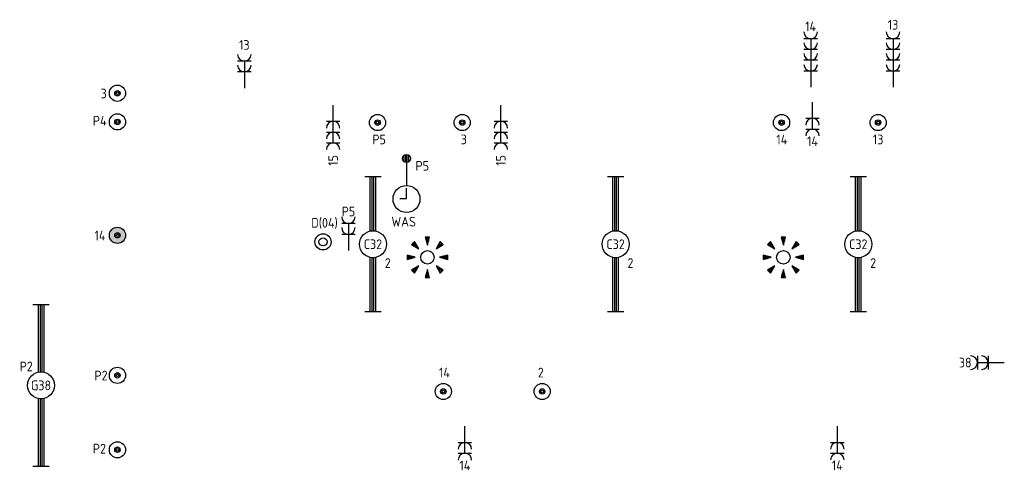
# Model space of a CAD drawing. Header units: millimetres. Extents: x 84152 to 132970, y 139979 to 175450.
# Tile 15 of 16: x 123102 to 132231, y 165127 to 169301. Entities that reach past the tile are written whole.
import ezdxf
from ezdxf.enums import TextEntityAlignment as Align

# ---------------------------------------------------------------- set-up
doc = ezdxf.new("R2010")
doc.units = ezdxf.units.MM
doc.layers.get('0').update_dxf_attribs({"linetype": 'CONTINUOUS'})
for name, color, linetype in [('EB62203-_ATTRIB', 2, 'CONTINUOUS'), ('EB62204-_ATTRIB', 2, 'CONTINUOUS'), ('EB63101-_ATTRIB', 2, 'CONTINUOUS'), ('EB63102-_ATTRIB', 2, 'CONTINUOUS'), ('EB63103-_ATTRIB', 2, 'CONTINUOUS'), ('EB6413--_ATTRIB', 2, 'CONTINUOUS'), ('EL62203-_KRACHT-WCD230', 3, 'CONTINUOUS'), ('EL62204-_KRACHT-ASP230', 3, 'CONTINUOUS'), ('EL63101-_LICHT-ARM', 3, 'CONTINUOUS'), ('EL63102-_LICHT-SCH', 3, 'CONTINUOUS'), ('EL63103-_LICHT-WCD230V', 3, 'CONTINUOUS'), ('EL6413--_KLOK', 3, 'CONTINUOUS'), ('LASDOZEN', 3, 'CONTINUOUS'), ('LBSDOZEN_ATTRIB', 2, 'CONTINUOUS')]:
    doc.layers.add(name, color=color, linetype=linetype)
doc.styles.add('1_8', font='iso', dxfattribs={"width": 0.7, "height": 1.8})
doc.styles.add('NORATT', font='isocp.shx')

# ---------------------------------------------------------------- blocks, each defined once
blk = doc.blocks.new('ES3W2A')
at = {"color": 0}
for p, q in [((1.25, 2), (-1.25, 2)), ((0, 2), (0, -3)), ((1.25, 0), (-1.25, 0))]:
    blk.add_line(p, q, dxfattribs=at)
for centre in [(0, 3.25), (0, 1.25)]:
    blk.add_arc(centre, 1.25, 180, 0, dxfattribs=at)
at = {"color": 0, "style": 'NORATT', "flags": 8}
blk.add_attdef('GROEP', text='', height=1.8, rotation=90, dxfattribs=at).set_placement((0, 5), align=Align.MIDDLE_CENTER)
at = {"color": 0, "style": 'NORATT'}
for tag, flags, p in [('KAST', 9, (-2.5, 5)), ('VERMOGEN', 9, (-2.5, 2.5)), ('GELIJK', 9, (-2.5, 0)), ('SCHAK', 8, (-1, -1.5))]:
    blk.add_attdef(tag, text='', height=1.8, dxfattribs=dict(at, flags=flags)).set_placement(p, align=Align.MIDDLE_RIGHT)
for tag, flags, p in [('DOEL', 8, (2.5, 2.5)), ('M_CODE', 9, (2.5, 0)), ('TAL', 8, (1, -1.5))]:
    blk.add_attdef(tag, text='', height=1.8, dxfattribs=dict(at, flags=flags)).set_placement(p, align=Align.MIDDLE_LEFT)
blk = doc.blocks.new('ES3D1')
at = {"color": 0}
for radius in [1.5, 0.75]:
    blk.add_circle((0, 0), radius, dxfattribs=at)
at = {"style": '1_8'}
for tag, flags, p in [('SCHAK', 8, (3, 5.5)), ('KAST', 9, (-3, 0.5)), ('M_CODE', 9, (0, 0)), ('DOEL', 9, (-3, -2)), ('GROEP', 9, (-3, -4.5))]:
    blk.add_attdef(tag, text='', height=1.8, dxfattribs=dict(at, flags=flags)).set_placement(p, align=Align.MIDDLE_CENTER)
blk = doc.blocks.new('ES3W4A')
at = {"color": 0}
for p, q in [((1.25, 6), (-1.25, 6)), ((0, 6), (0, -3)), ((1.25, 4), (-1.25, 4)), ((1.25, 2), (-1.25, 2)), ((1.25, 0), (-1.25, 0))]:
    blk.add_line(p, q, dxfattribs=at)
for centre in [(0, 7.25), (0, 5.25), (0, 3.25), (0, 1.25)]:
    blk.add_arc(centre, 1.25, 180, 0, dxfattribs=at)
at = {"color": 0, "style": 'NORATT', "flags": 8}
blk.add_attdef('GROEP', text='', height=1.8, rotation=90, dxfattribs=at).set_placement((0, 9), align=Align.MIDDLE_CENTER)
at = {"color": 0, "style": 'NORATT'}
for tag, flags, p in [('KAST', 9, (-2.5, 5)), ('VERMOGEN', 9, (-2.5, 2.5)), ('GELIJK', 9, (-2.5, 0)), ('SCHAK', 8, (-1, -1.5))]:
    blk.add_attdef(tag, text='', height=1.8, dxfattribs=dict(at, flags=flags)).set_placement(p, align=Align.MIDDLE_RIGHT)
for tag, flags, p in [('DOEL', 8, (2.5, 2.5)), ('M_CODE', 9, (2.5, 0)), ('TAL', 8, (1, -1.5))]:
    blk.add_attdef(tag, text='', height=1.8, dxfattribs=dict(at, flags=flags)).set_placement(p, align=Align.MIDDLE_LEFT)
blk = doc.blocks.new('ES111205E')
at = {"layer": 'LASDOZEN'}
h = blk.add_hatch(color=256, dxfattribs=at)
h.paths.add_polyline_path([(22.8, -0.9, -1), (-27.2, -0.9, -1)], flags=16)
h.paths.add_polyline_path([(10.3, -0.9, -1), (-14.7, -0.9, -1)], flags=0)
h.paths.add_polyline_path([(-77.2, -0.9, 1), (72.8, -0.9, 1)])
h.paths.add_polyline_path([(-99.1, 100.9), (100.1, 100.9), (100.1, 235.9), (-99.1, 235.9)], flags=9)
h.paths.add_polyline_path([(-18.7, -183.7), (116.3, -183.7), (116.3, -48.7), (-18.7, -48.7)], flags=9)
at = {"color": 0}
for radius in [75, 25, 12.5]:
    blk.add_circle((-2.2, -0.9, 2600), radius, dxfattribs=at)
at = {"style": '1_8'}
for tag, flags, p in [('VERMOGEN', 9, (-127.2, 161.6, 2600)), ('GROEP', 8, (-2.2, 161.6, 2600)), ('SCHAK', 8, (122.8, 161.6, 2600)), ('KAST', 9, (347.8, 161.6, 2600)), ('DOEL', 8, (-127.2, -13.4, 2600))]:
    blk.add_attdef(tag, text='', height=90, rotation=90, dxfattribs=dict(at, flags=flags)).set_placement(p, align=Align.MIDDLE_LEFT)
at = {"color": 0, "style": '1_8', "flags": 8}
for tag, p in [('NUMMER', (-2.2, 149.1, 2600)), ('CODE', (-2.2, -0.9, 2600))]:
    blk.add_attdef(tag, text='', height=90, dxfattribs=at).set_placement(p, align=Align.MIDDLE)
at = {"style": '1_8', "flags": 8}
blk.add_attdef('TAL', text='', height=90, rotation=90, dxfattribs=at).set_placement((122.8, 161.6, 2600), align=Align.MIDDLE_CENTER)
at = {"style": '1_8', "flags": 9}
blk.add_attdef('M_CODE', text='', height=90, dxfattribs=at).set_placement((-2.2, -0.9, 2600), align=Align.MIDDLE_CENTER)
blk = doc.blocks.new('ES111205')
at = {"color": 0}
for radius in [1.5, 0.5, 0.25]:
    blk.add_circle((0, 0), radius, dxfattribs=at)
at = {"style": '1_8'}
for tag, flags, p in [('VERMOGEN', 9, (-2.5, 3.25)), ('GROEP', 8, (0, 3.25)), ('SCHAK', 8, (2.5, 3.25)), ('KAST', 9, (7, 3.25)), ('DOEL', 8, (-2.5, -0.25))]:
    blk.add_attdef(tag, text='', height=1.8, rotation=90, dxfattribs=dict(at, flags=flags)).set_placement(p, align=Align.MIDDLE_LEFT)
at = {"color": 0, "style": '1_8', "flags": 8}
for tag, p in [('NUMMER', (0, 3)), ('CODE', (0, 0))]:
    blk.add_attdef(tag, text='', height=1.8, dxfattribs=at).set_placement(p, align=Align.MIDDLE)
at = {"style": '1_8', "flags": 8}
blk.add_attdef('TAL', text='', height=1.8, rotation=90, dxfattribs=at).set_placement((2.5, 3.25), align=Align.MIDDLE_CENTER)
at = {"style": '1_8', "flags": 9}
blk.add_attdef('M_CODE', text='', height=1.8, dxfattribs=at).set_placement((0, 0), align=Align.MIDDLE_CENTER)
blk = doc.blocks.new('ES3X2')
at = {"color": 0}
for p, q in [((-0.45, 1.4), (-0.45, 2.6)), ((-0.15, 1.27), (-0.15, 2.73)), ((0.15, 1.27), (0.15, 2.73)), ((0.45, 1.4), (0.45, 2.6)), ((0, 1.25), (0, -3))]:
    blk.add_line(p, q, dxfattribs=at)
blk.add_circle((0, 2), 0.75, dxfattribs=at)
at = {"style": '1_8'}
for tag, flags, p in [('VERMOGEN', 9, (-2.5, 4.5)), ('GROEP', 8, (0, 4.5)), ('SCHAK', 8, (2.5, 4.5)), ('KAST', 9, (7, 4.5)), ('DOEL', 8, (-2.5, 1))]:
    blk.add_attdef(tag, text='', height=1.8, rotation=90, dxfattribs=dict(at, flags=flags)).set_placement(p, align=Align.MIDDLE_LEFT)
for tag, flags, p in [('GELIJK', 9, (5, 4.5)), ('TAL', 8, (2.5, 4.5))]:
    blk.add_attdef(tag, text='', height=1.8, rotation=90, dxfattribs=dict(at, flags=flags)).set_placement(p, align=Align.MIDDLE_CENTER)
at = {"style": '1_8', "flags": 9}
blk.add_attdef('M_CODE', text='', height=1.8, dxfattribs=at).set_placement((0, 0), align=Align.MIDDLE_CENTER)
blk = doc.blocks.new('ES080801')
at = {"color": 2}
for q in [(0, 2), (-1.25, 0)]:
    blk.add_line((0, 0), q, dxfattribs=at)
at = {"color": 0}
blk.add_circle((0, 0), 2.5, dxfattribs=at)
at = {"style": '1_8'}
for tag, flags, p in [('LOCATIE', 9, (0, 14)), ('FABRIK', 9, (0, 11.5)), ('TYPE', 9, (0, 9)), ('REGIST', 9, (0, 6.5)), ('NUMMER', 8, (0, 4)), ('M_CODE', 9, (0, 0)), ('CODE', 9, (0, 0))]:
    blk.add_attdef(tag, text='', height=1.8, dxfattribs=dict(at, flags=flags)).set_placement(p, align=Align.MIDDLE_CENTER)
blk = doc.blocks.new('ES652141')
at = {"color": 2}
for p, q in [((-0.2, 3.75), (-0.2, 3)), ((0, 3.75), (0, 2.25)), ((0.2, 3.75), (0.2, 3)), ((-2.79, 2.51), (-2.26, 1.98)), ((-2.65, 2.65), (-1.59, 1.59)), ((-2.51, 2.79), (-1.98, 2.26)), ((2.65, 2.65), (1.59, 1.59)), ((2.51, 2.79), (1.98, 2.26)), ((2.79, 2.51), (2.26, 1.98)), ((-3.75, 0.2), (-3, 0.2)), ((-3.75, 0), (-2.25, 0)), ((3.75, 0), (2.25, 0)), ((3.75, 0.2), (3, 0.2)), ((-3.75, -0.2), (-3, -0.2)), ((-2.65, -2.65), (-1.59, -1.59)), ((2.65, -2.65), (1.59, -1.59)), ((3.75, -0.2), (3, -0.2)), ((-2.79, -2.51), (-2.26, -1.98)), ((-2.51, -2.79), (-1.98, -2.26)), ((-0.2, -3.75), (-0.2, -3)), ((0, -3.75), (0, -2.25)), ((0.2, -3.75), (0.2, -3)), ((2.51, -2.79), (1.98, -2.26)), ((2.79, -2.51), (2.26, -1.98))]:
    blk.add_line(p, q, dxfattribs=at)
for points in [[(0, 2.25), (0.4, 3.75), (-0.4, 3.75)], [(-1.59, 1.59), (-2.37, 2.93), (-2.93, 2.37)], [(1.59, 1.59), (2.93, 2.37), (2.37, 2.93)], [(-2.25, 0), (-3.75, 0.4), (-3.75, -0.4)], [(2.25, 0), (3.75, -0.4), (3.75, 0.4)], [(-1.59, -1.59), (-2.93, -2.37), (-2.37, -2.93)], [(1.59, -1.59), (2.37, -2.93), (2.93, -2.37)], [(0, -2.25), (-0.4, -3.75), (0.4, -3.75)]]:
    blk.add_lwpolyline(points, close=True, dxfattribs=at)
at = {"color": 0}
blk.add_circle((0, 0), 1.25, dxfattribs=at)
at = {"color": 0, "style": 'NORATT'}
for tag, p in [('NUMMER', (0, 5)), ('CODE', (0, 0))]:
    blk.add_attdef(tag, text='', height=1.8, dxfattribs=at).set_placement(p, align=Align.MIDDLE)
for tag, flags, p in [('SCHAK', 8, (3, 5.5)), ('KAST', 9, (-3, 0.5)), ('M_CODE', 9, (0, 0)), ('DOEL', 9, (-3, -2)), ('GROEP', 9, (-3, -4.5))]:
    blk.add_attdef(tag, text='', height=1.8, dxfattribs=dict(at, flags=flags)).set_placement(p, align=Align.MIDDLE_CENTER)
blk = doc.blocks.new('EK3T20')
at = {"color": 0}
for p, q in [((-12.5, -1.5), (-12.5, 1.5)), ((-12.5, 0.52), (-2.44, 0.52)), ((-12.5, 0.17), (-2.49, 0.17)), ((2.44, 0.52), (12.5, 0.52)), ((2.49, 0.17), (12.5, 0.17)), ((12.5, -1.5), (12.5, 1.5)), ((-12.5, -0.17), (-2.49, -0.17)), ((-12.5, -0.52), (-2.44, -0.52)), ((2.44, -0.52), (12.5, -0.52)), ((2.49, -0.17), (12.5, -0.17))]:
    blk.add_line(p, q, dxfattribs=at)
blk.add_circle((0, 0), 2.5, dxfattribs=at)
at = {"color": 0, "style": '1_8'}
for tag, flags, p in [('SCHAK', 8, (3.5, 2.75)), ('A_CODE', 8, (0, 0)), ('GROEP', 8, (-3.5, -2.75)), ('KAST', 9, (3.5, -2.75))]:
    blk.add_attdef(tag, text='', height=1.8, dxfattribs=dict(at, flags=flags)).set_placement(p, align=Align.MIDDLE)
blk = doc.blocks.new('EK3T30')
at = {"color": 0}
for p, q in [((-15, -1.5), (-15, 1.5)), ((-15, 0.52), (-2.44, 0.52)), ((-15, 0.17), (-2.49, 0.17)), ((2.44, 0.52), (15, 0.52)), ((2.49, 0.17), (15, 0.17)), ((15, -1.5), (15, 1.5)), ((-15, -0.17), (-2.49, -0.17)), ((-15, -0.52), (-2.44, -0.52)), ((2.44, -0.52), (15, -0.52)), ((2.49, -0.17), (15, -0.17))]:
    blk.add_line(p, q, dxfattribs=at)
blk.add_circle((0, 0), 2.5, dxfattribs=at)
at = {"color": 0, "style": 'NORATT', "flags": 9}
blk.add_attdef('GELIJK', text='', height=1.8, dxfattribs=at).set_placement((3.5, 5), align=Align.MIDDLE_CENTER)
at = {"color": 0, "style": 'NORATT'}
for tag, flags, p in [('SCHAK', 8, (3.5, 2.8)), ('A_CODE', 8, (0, 0)), ('GROEP', 8, (-3.5, -2.8)), ('KAST', 9, (3.5, -2.8))]:
    blk.add_attdef(tag, text='', height=1.8, dxfattribs=dict(at, flags=flags)).set_placement(p, align=Align.MIDDLE)
blk = doc.blocks.new('ES3W3A')
at = {"color": 0}
for p, q in [((1.25, 4), (-1.25, 4)), ((0, 4), (0, -3)), ((1.25, 2), (-1.25, 2)), ((1.25, 0), (-1.25, 0))]:
    blk.add_line(p, q, dxfattribs=at)
for centre in [(0, 5.25), (0, 3.25), (0, 1.25)]:
    blk.add_arc(centre, 1.25, 180, 0, dxfattribs=at)
at = {"color": 0, "style": 'NORATT'}
for tag, flags, p in [('VERMOGEN', 9, (5, 6.25)), ('GROEP', 8, (0, 6.25)), ('GELIJK', 9, (7.5, 6.25)), ('DOEL', 8, (-2.5, 6.25)), ('KAST', 9, (2.5, 6.25)), ('TAL', 8, (2.5, 6.25))]:
    blk.add_attdef(tag, text='', height=1.8, rotation=90, dxfattribs=dict(at, flags=flags)).set_placement(p, align=Align.MIDDLE_LEFT)
for tag, flags, p in [('SCHAK', 8, (3, 5.5)), ('M_CODE', 9, (0, -2.5))]:
    blk.add_attdef(tag, text='', height=1.8, dxfattribs=dict(at, flags=flags)).set_placement(p, align=Align.MIDDLE_CENTER)

msp = doc.modelspace()

# ---------------------------------------------------------------- block references
at = {"layer": 'EL62203-_KRACHT-WCD230'}
ref = msp.add_blockref('ES3W4A', (130436.1, 168825), dxfattribs=dict(at, xscale=50, yscale=50, zscale=50))
ref.add_attrib('GROEP', '14', dxfattribs={"layer": 'EB62203-_ATTRIB', "color": 1, "height": 90, "style": '1_8', "flags": 8}).set_placement((130435.2, 169238.7), align=Align.MIDDLE_CENTER)
ref = msp.add_blockref('ES3W4A', (131199.3, 168825), dxfattribs=dict(at, xscale=50, yscale=50, zscale=50))
ref.add_attrib('GROEP', '13', dxfattribs={"layer": 'EB62203-_ATTRIB', "color": 1, "height": 90, "style": '1_8', "flags": 8}).set_placement((131199.3, 169254.3), align=Align.MIDDLE_CENTER)
ref = msp.add_blockref('ES3W2A', (130452.8, 168387.8), dxfattribs=dict(at, xscale=50, yscale=50, zscale=50, rotation=180))
ref.add_attrib('GROEP', '14', dxfattribs={"layer": 'EB62203-_ATTRIB', "color": 1, "height": 90, "style": '1_8', "flags": 8}).set_placement((130452.8, 168175.3), align=Align.MIDDLE_CENTER)
ref = msp.add_blockref('ES3W3A', (126007.9, 168360.2), dxfattribs=dict(at, xscale=50, yscale=50, zscale=50, rotation=180))
ref.add_attrib('GROEP', '15', dxfattribs={"layer": 'EB62203-_ATTRIB', "color": 1, "height": 90, "rotation": 90, "style": 'NORATT', "flags": 8}).set_placement((126007.9, 168047.7), align=Align.MIDDLE_RIGHT)
ref = msp.add_blockref('ES3W3A', (127562.7, 168360.2), dxfattribs=dict(at, xscale=50, yscale=50, zscale=50, rotation=180))
ref.add_attrib('GROEP', '15', dxfattribs={"layer": 'EB62203-_ATTRIB', "color": 1, "height": 90, "rotation": 90, "style": 'NORATT', "flags": 8}).set_placement((127562.7, 168047.7), align=Align.MIDDLE_RIGHT)
ref = msp.add_blockref('ES3W2A', (126149.9, 167312.6), dxfattribs=dict(at, xscale=50, yscale=50, zscale=50))
ref.add_attrib('GROEP', 'P5', dxfattribs={"layer": 'EB62203-_ATTRIB', "color": 1, "height": 90, "style": '1_8', "flags": 8}).set_placement((126149.9, 167525.1), align=Align.MIDDLE_CENTER)
ref = msp.add_blockref('ES3W2A', (132081.1, 166125, 5000), dxfattribs=dict(at, xscale=50, yscale=50, zscale=50, rotation=90))
ref.add_attrib('GROEP', '38', dxfattribs={"layer": 'EB62203-_ATTRIB', "color": 1, "height": 90, "style": '1_8', "flags": 8}).set_placement((131868.6, 166125, 5000), align=Align.MIDDLE_CENTER)
ref = msp.add_blockref('ES3W2A', (127229.8, 165385), dxfattribs=dict(at, xscale=50, yscale=50, zscale=50, rotation=180))
ref.add_attrib('GROEP', '14', dxfattribs={"layer": 'EB62203-_ATTRIB', "color": 1, "height": 90, "style": '1_8', "flags": 8}).set_placement((127229.8, 165172.5), align=Align.MIDDLE_CENTER)
ref = msp.add_blockref('ES3W2A', (130683, 165386.3), dxfattribs=dict(at, xscale=50, yscale=50, zscale=50, rotation=180))
ref.add_attrib('GROEP', '14', dxfattribs={"layer": 'EB62203-_ATTRIB', "color": 1, "height": 90, "style": '1_8', "flags": 8}).set_placement((130683, 165173.8), align=Align.MIDDLE_CENTER)
at = {"layer": 'EL62204-_KRACHT-ASP230'}
ref = msp.add_blockref('ES3X2', (126688.3, 167915.4), dxfattribs=dict(at, xscale=50, yscale=50, zscale=50))
ref.add_attrib('GROEP', 'P5', dxfattribs={"layer": 'EB62204-_ATTRIB', "color": 1, "height": 90, "style": '1_8', "flags": 8}).set_placement((126771.8, 167947.9), align=Align.MIDDLE_LEFT)
at = {"layer": 'EL63101-_LICHT-ARM'}
ref = msp.add_blockref('EK3T20', (126377.2, 167221.6, 2700), dxfattribs=dict(at, xscale=50, yscale=50, zscale=50, rotation=90))
ref.add_attrib('A_CODE', 'C32', dxfattribs={"layer": 'EB63101-_ATTRIB', "color": 1, "height": 90, "style": 'NORATT', "flags": 8}).set_placement((126377.2, 167221.6, 2700), align=Align.MIDDLE)
ref.add_attrib('GROEP', '2', dxfattribs={"layer": 'EB63101-_ATTRIB', "color": 1, "height": 90, "style": 'NORATT', "flags": 8}).set_placement((126514.7, 167046.6, 2700), align=Align.MIDDLE)
ref = msp.add_blockref('EK3T20', (128627.2, 167221.6, 2700), dxfattribs=dict(at, xscale=50, yscale=50, zscale=50, rotation=90))
ref.add_attrib('A_CODE', 'C32', dxfattribs={"layer": 'EB63101-_ATTRIB', "color": 1, "height": 90, "style": 'NORATT', "flags": 8}).set_placement((128627.2, 167221.6, 2700), align=Align.MIDDLE)
ref.add_attrib('GROEP', '2', dxfattribs={"layer": 'EB63101-_ATTRIB', "color": 1, "height": 90, "style": 'NORATT', "flags": 8}).set_placement((128764.7, 167046.6, 2700), align=Align.MIDDLE)
ref = msp.add_blockref('EK3T20', (130877.2, 167221.6, 2700), dxfattribs=dict(at, xscale=50, yscale=50, zscale=50, rotation=90))
ref.add_attrib('A_CODE', 'C32', dxfattribs={"layer": 'EB63101-_ATTRIB', "color": 1, "height": 90, "style": 'NORATT', "flags": 8}).set_placement((130877.2, 167221.6, 2700), align=Align.MIDDLE)
ref.add_attrib('GROEP', '2', dxfattribs={"layer": 'EB63101-_ATTRIB', "color": 1, "height": 90, "style": 'NORATT', "flags": 8}).set_placement((131014.7, 167046.6, 2700), align=Align.MIDDLE)
ref = msp.add_blockref('EK3T30', (123299.9, 165914.3, 2200), dxfattribs=dict(at, xscale=50, yscale=50, zscale=50, rotation=270))
ref.add_attrib('A_CODE', 'G38', dxfattribs={"layer": 'EB63101-_ATTRIB', "color": 1, "height": 90, "style": 'NORATT', "flags": 8}).set_placement((123299.9, 165914.3, 2200), align=Align.MIDDLE)
ref.add_attrib('GROEP', 'P2', dxfattribs={"layer": 'EB63101-_ATTRIB', "color": 1, "height": 90, "style": 'NORATT', "flags": 8}).set_placement((123162.4, 166089.3, 2200), align=Align.MIDDLE)
at = {"layer": 'EL63102-_LICHT-SCH'}
ref = msp.add_blockref('ES3D1', (125914.5, 167243.1), dxfattribs=dict(at, xscale=50, yscale=50, zscale=50))
ref.add_attrib('DOEL', 'D(04)', dxfattribs={"layer": 'EB63102-_ATTRIB', "color": 1, "height": 90, "style": '1_8', "flags": 8}).set_placement((125928.1, 167419.7), align=Align.MIDDLE_CENTER)
at = {"layer": 'EL63102-_LICHT-SCH', "xscale": 50, "yscale": 50, "zscale": 50}
for p in [(126882.5, 167100), (130182.5, 167100)]:
    msp.add_blockref('ES652141', p, dxfattribs=at)
at = {"layer": 'EL63103-_LICHT-WCD230V'}
ref = msp.add_blockref('ES3W2A', (125184.8, 168816.9, 1050), dxfattribs=dict(at, xscale=50, yscale=50, zscale=50))
ref.add_attrib('GROEP', '13', dxfattribs={"layer": 'EB63103-_ATTRIB', "color": 1, "height": 90, "style": 'NORATT', "flags": 8}).set_placement((125184.8, 169066.9, 1050), align=Align.MIDDLE_CENTER)
at = {"layer": 'EL6413--_KLOK'}
ref = msp.add_blockref('ES080801', (126688.3, 167640.4), dxfattribs=dict(at, xscale=50, yscale=50, zscale=50))
ref.add_attrib('NUMMER', 'WAS', dxfattribs={"layer": 'EB6413--_ATTRIB', "color": 1, "height": 90, "style": '1_8', "flags": 8}).set_placement((126662, 167430.3), align=Align.MIDDLE_CENTER)
at = {"layer": 'LASDOZEN'}
ref = msp.add_blockref('ES111205', (124008.1, 168619.7, 5000), dxfattribs=dict(at, xscale=50, yscale=50, zscale=50))
ref.add_attrib('GROEP', '3', dxfattribs={"layer": 'LBSDOZEN_ATTRIB', "color": 1, "height": 90, "style": '1_8', "flags": 8}).set_placement((123852.4, 168617.1, 5000), align=Align.MIDDLE_LEFT)
ref = msp.add_blockref('ES111205', (124008.1, 168354.6, 5000), dxfattribs=dict(at, xscale=50, yscale=50, zscale=50))
ref.add_attrib('GROEP', 'P4', dxfattribs={"layer": 'LBSDOZEN_ATTRIB', "color": 1, "height": 90, "style": '1_8', "flags": 8}).set_placement((123780.2, 168365.2, 5000), align=Align.MIDDLE_LEFT)
ref = msp.add_blockref('ES111205', (126419.7, 168348.3, 5000), dxfattribs=dict(at, xscale=50, yscale=50, zscale=50))
ref.add_attrib('GROEP', 'P5', dxfattribs={"layer": 'LBSDOZEN_ATTRIB', "color": 1, "height": 90, "style": '1_8', "flags": 8}).set_placement((126371.5, 168192, 5000), align=Align.MIDDLE_LEFT)
ref = msp.add_blockref('ES111205', (127204.8, 168348.3, 5000), dxfattribs=dict(at, xscale=50, yscale=50, zscale=50))
ref.add_attrib('GROEP', '3', dxfattribs={"layer": 'LBSDOZEN_ATTRIB', "color": 1, "height": 90, "style": '1_8', "flags": 8}).set_placement((127191.3, 168192, 5000), align=Align.MIDDLE_LEFT)
ref = msp.add_blockref('ES111205', (130165.9, 168348.3, 5000), dxfattribs=dict(at, xscale=50, yscale=50, zscale=50))
ref.add_attrib('GROEP', '14', dxfattribs={"layer": 'LBSDOZEN_ATTRIB', "color": 1, "height": 90, "style": '1_8', "flags": 8}).set_placement((130117.7, 168192, 5000), align=Align.MIDDLE_LEFT)
ref = msp.add_blockref('ES111205', (131061.1, 168348.3, 5000), dxfattribs=dict(at, xscale=50, yscale=50, zscale=50))
ref.add_attrib('GROEP', '13', dxfattribs={"layer": 'LBSDOZEN_ATTRIB', "color": 1, "height": 90, "style": '1_8', "flags": 8}).set_placement((131012.9, 168192, 5000), align=Align.MIDDLE_LEFT)
ref = msp.add_blockref('ES111205E', (124010.3, 167305, 2400), dxfattribs=at)
ref.add_attrib('GROEP', '14', dxfattribs={"layer": 'LBSDOZEN_ATTRIB', "color": 1, "height": 90, "style": '1_8', "flags": 8}).set_placement((123795.6, 167301.6, 5000), align=Align.MIDDLE_LEFT)
ref = msp.add_blockref('ES111205', (124008.1, 166007.2, 5000), dxfattribs=dict(at, xscale=50, yscale=50, zscale=50))
ref.add_attrib('GROEP', 'P2', dxfattribs={"layer": 'LBSDOZEN_ATTRIB', "color": 1, "height": 90, "style": '1_8', "flags": 8}).set_placement((123794.7, 166004.7, 5000), align=Align.MIDDLE_LEFT)
ref = msp.add_blockref('ES111205', (127029.6, 165857.6, 5000), dxfattribs=dict(at, xscale=50, yscale=50, zscale=50))
ref.add_attrib('GROEP', '14', dxfattribs={"layer": 'LBSDOZEN_ATTRIB', "color": 1, "height": 90, "style": '1_8', "flags": 8}).set_placement((126989.6, 166032.6, 5000), align=Align.MIDDLE_LEFT)
ref = msp.add_blockref('ES111205', (127946.2, 165857.6, 5000), dxfattribs=dict(at, xscale=50, yscale=50, zscale=50))
ref.add_attrib('GROEP', '2', dxfattribs={"layer": 'LBSDOZEN_ATTRIB', "color": 1, "height": 90, "style": '1_8', "flags": 8}).set_placement((127906.2, 166032.6, 5000), align=Align.MIDDLE_LEFT)
ref = msp.add_blockref('ES111205', (124008.1, 165317.2, 5000), dxfattribs=dict(at, xscale=50, yscale=50, zscale=50))
ref.add_attrib('GROEP', 'P2', dxfattribs={"layer": 'LBSDOZEN_ATTRIB', "color": 1, "height": 90, "style": '1_8', "flags": 8}).set_placement((123780.2, 165327.8, 5000), align=Align.MIDDLE_LEFT)

doc.saveas('drawing.dxf')
